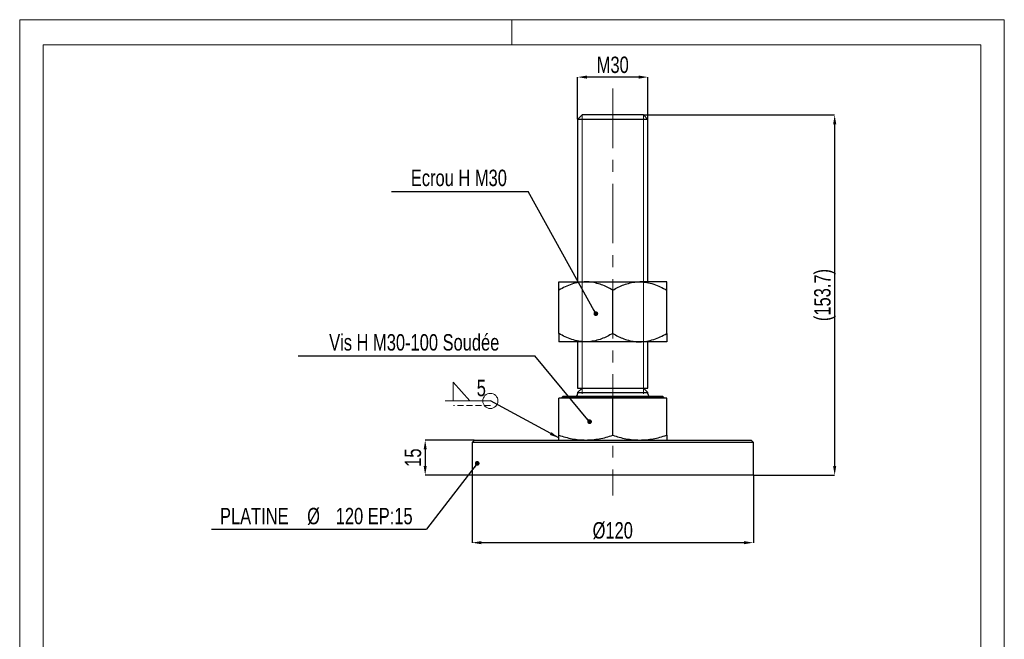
# Model space of a CAD drawing. Header units: millimetres. Extents: x 0 to 210, y 0 to 297.
# Tile 2 of 2: x 0 to 210, y 165 to 297. Entities that reach past the tile are written whole.
import ezdxf

# ---------------------------------------------------------------- set-up
doc = ezdxf.new("R2010")
doc.units = ezdxf.units.MM
doc.header["$PDSIZE"] = -1
doc.linetypes.add('CENTERX2', pattern=[20.32, 12.7, -2.54, 2.54, -2.54])
doc.linetypes.add('HIDDEN', pattern=[1.905, 1.27, -0.635])
for name, color, linetype in [('COTES', 1, 'Continuous'), ('NOTES', 6, 'Continuous'), ('TRAIT-MIXTES', 3, 'CENTERX2')]:
    doc.layers.add(name, color=color, linetype=linetype)
doc.layers.add('TRAIT-FORT', color=4, linetype='Continuous', lineweight=25)
doc.styles.add('SLDTEXTSTYLE0', font='TXT', dxfattribs={"width": 0.75})
doc.dimstyles.new('SLDDIMSTYLE0', dxfattribs={"dimtxt": 3.5, "dimasz": 2, "dimexe": 0, "dimexo": 0.0625, "dimgap": 0.875, "dimtad": 1, "dimlfac": 2, "dimrnd": 1e-09, "dimzin": 12, "dimdsep": 46, "dimtxsty": 'SLDTEXTSTYLE0', "dimsah": 1, "dimcen": 0.09, "dimadec": 0, "dimazin": 3, "dimtfac": 1, "dimtofl": 0, "dimtmove": 0, "dimatfit": 3, "dimfxl": 1, "dimfrac": 2, "dimtolj": 1, "dimtzin": 12, "dimarcsym": 0})
doc.dimstyles.new('SLDDIMSTYLE1', dxfattribs={"dimtxt": 3.5, "dimasz": 2, "dimexe": 0, "dimexo": 0.0625, "dimgap": 0.875, "dimtad": 1, "dimlfac": 2, "dimrnd": 1e-09, "dimzin": 12, "dimdsep": 46, "dimtxsty": 'SLDTEXTSTYLE0', "dimsah": 1, "dimcen": 0.09, "dimadec": 0, "dimazin": 3, "dimtfac": 1, "dimtmove": 0, "dimatfit": 0, "dimfxl": 1, "dimfrac": 2, "dimtolj": 1, "dimtzin": 12, "dimarcsym": 0})
doc.dimstyles.new('SLDDIMSTYLE2', dxfattribs={"dimtxt": 0.18, "dimasz": 1, "dimexe": 0, "dimexo": 0.0625, "dimgap": 0, "dimtad": 0, "dimtih": 1, "dimtoh": 1, "dimdec": 0, "dimrnd": 1e-09, "dimzin": 0, "dimdsep": 46, "dimtxsty": 'Standard', "dimblk1": 'DOT', "dimblk2": 'DOT', "dimsah": 1, "dimcen": 0.09, "dimadec": 0, "dimazin": 0, "dimtfac": 1, "dimtdec": 0, "dimtofl": 0, "dimtmove": 0, "dimatfit": 3, "dimldrblk": 'DOT', "dimfxl": 1, "dimfrac": 2, "dimtolj": 1, "dimtzin": 0, "dimarcsym": 0})
doc.dimstyles.new('SLDDIMSTYLE3', dxfattribs={"dimtxt": 0.18, "dimasz": 2, "dimexe": 0, "dimexo": 0.0625, "dimgap": 0, "dimtad": 0, "dimtih": 1, "dimtoh": 1, "dimdec": 0, "dimrnd": 1e-09, "dimzin": 0, "dimdsep": 46, "dimtxsty": 'Standard', "dimsah": 1, "dimcen": 0.09, "dimadec": 0, "dimazin": 0, "dimtfac": 2, "dimtdec": 0, "dimtofl": 0, "dimtmove": 0, "dimatfit": 3, "dimfxl": 1, "dimfrac": 2, "dimtolj": 1, "dimtzin": 0, "dimarcsym": 0})

# ---------------------------------------------------------------- blocks, each defined once
blk = doc.blocks.new('_D')
at = {"layer": 'COTES', "color": 0, "lineweight": -2, "transparency": 16777216}
for p, q in [((96.47, 199.78), (96.47, 185.45)), ((156.47, 199.78), (156.47, 185.45)), ((154.47, 185.45), (98.47, 185.45))]:
    blk.add_line(p, q, dxfattribs=at)
at = {"layer": 'COTES', "color": 0, "transparency": 16777216}
for points in [[(98.47, 185.79), (98.47, 185.12), (96.47, 185.45)], [(154.47, 185.79), (154.47, 185.12), (156.47, 185.45)]]:
    blk.add_solid(points, dxfattribs=at)
at = {"layer": 'Defpoints', "color": 0, "transparency": 16777216}
for p in [(96.47, 199.84), (156.47, 199.84), (96.47, 185.45)]:
    blk.add_point(p, dxfattribs=at)
at = {"layer": 'COTES', "color": 0, "transparency": 16777216, "insert": (126.47, 189.83), "char_height": 3.5, "attachment_point": 2, "style": 'SLDTEXTSTYLE0'}
blk.add_mtext('\\A1;%%c120', dxfattribs=at)
blk = doc.blocks.new('_D_1')
at = {"layer": 'COTES', "color": 0, "lineweight": -2, "transparency": 16777216}
for p, q in [((96.91, 207.34), (86.47, 207.34)), ((86.47, 205.34), (86.47, 201.84)), ((96.41, 199.84), (86.47, 199.84))]:
    blk.add_line(p, q, dxfattribs=at)
at = {"layer": 'COTES', "color": 0, "transparency": 16777216}
for points in [[(86.14, 205.34), (86.8, 205.34), (86.47, 207.34)], [(86.14, 201.84), (86.8, 201.84), (86.47, 199.84)]]:
    blk.add_solid(points, dxfattribs=at)
at = {"layer": 'Defpoints', "color": 0, "transparency": 16777216}
for p in [(96.97, 207.34), (86.47, 199.84), (96.47, 199.84)]:
    blk.add_point(p, dxfattribs=at)
at = {"layer": 'COTES', "color": 0, "transparency": 16777216, "insert": (82.1, 203.59), "char_height": 3.5, "attachment_point": 2, "rotation": 90, "style": 'SLDTEXTSTYLE0'}
blk.add_mtext('\\A1;15', dxfattribs=at)
blk = doc.blocks.new('_D_2')
at = {"layer": 'COTES', "color": 0, "lineweight": -2, "transparency": 16777216}
for p, q in [((118.97, 275.81), (118.97, 284.75)), ((131.97, 284.75), (120.97, 284.75)), ((133.97, 275.81), (133.97, 284.75))]:
    blk.add_line(p, q, dxfattribs=at)
at = {"layer": 'COTES', "color": 0, "transparency": 16777216}
for points in [[(120.97, 285.09), (120.97, 284.42), (118.97, 284.75)], [(131.97, 285.09), (131.97, 284.42), (133.97, 284.75)]]:
    blk.add_solid(points, dxfattribs=at)
at = {"layer": 'Defpoints', "color": 0, "transparency": 16777216}
for p in [(118.97, 284.75), (118.97, 275.74), (133.97, 275.74)]:
    blk.add_point(p, dxfattribs=at)
at = {"layer": 'COTES', "color": 0, "transparency": 16777216, "insert": (126.47, 289.13), "char_height": 3.5, "attachment_point": 2, "style": 'SLDTEXTSTYLE0'}
blk.add_mtext('\\A1;M30', dxfattribs=at)
blk = doc.blocks.new('_D_3')
at = {"layer": 'COTES', "color": 0, "lineweight": -2, "transparency": 16777216}
for p, q in [((133.09, 276.69), (173.8, 276.69)), ((173.8, 274.69), (173.8, 201.84)), ((156.53, 199.84), (173.8, 199.84))]:
    blk.add_line(p, q, dxfattribs=at)
at = {"layer": 'COTES', "color": 0, "transparency": 16777216}
for points in [[(173.47, 274.69), (174.14, 274.69), (173.8, 276.69)], [(173.47, 201.84), (174.14, 201.84), (173.8, 199.84)]]:
    blk.add_solid(points, dxfattribs=at)
at = {"layer": 'Defpoints', "color": 0, "transparency": 16777216}
for p in [(133.02, 276.69), (156.47, 199.84), (173.8, 199.84)]:
    blk.add_point(p, dxfattribs=at)
at = {"layer": 'COTES', "color": 0, "transparency": 16777216, "insert": (169.43, 238.27), "char_height": 3.5, "attachment_point": 2, "rotation": 90, "style": 'SLDTEXTSTYLE0'}
blk.add_mtext('\\A1;(153.7)', dxfattribs=at)
blk = doc.blocks.new('SW_NOTE_4')
at = {"layer": 'NOTES', "color": 0}
blk.add_line((-29.18, 0), (0, 0), dxfattribs=at)
at = {"layer": 'NOTES', "color": 0, "insert": (-14.78, 4.63), "char_height": 3.5, "attachment_point": 2, "style": 'SLDTEXTSTYLE0'}
blk.add_mtext('Ecrou H M30', dxfattribs=at)
blk = doc.blocks.new('_Dot')
at = {"color": 0, "linetype": 'ByBlock', "lineweight": -2}
blk.add_line((-0.5, 0), (-1, 0), dxfattribs=at)
at = {"color": 0, "linetype": 'ByBlock', "const_width": 0.5}
blk.add_lwpolyline([(-0.25, 0, 1), (0.25, 0, 1)], format="xyb", close=True, dxfattribs=at)
blk = doc.blocks.new('SW_NOTE_5')
at = {"layer": 'NOTES', "color": 0}
blk.add_line((-50.47, 0), (0, 0), dxfattribs=at)
at = {"layer": 'NOTES', "color": 0, "insert": (-25.69, 4.64), "char_height": 3.5, "attachment_point": 2, "style": 'SLDTEXTSTYLE0'}
blk.add_mtext('Vis H M30-100 Soudée', dxfattribs=at)
blk = doc.blocks.new('SW_NOTE_6')
at = {"layer": 'NOTES', "color": 0}
blk.add_line((-45.84, 0), (0, 0), dxfattribs=at)
at = {"layer": 'NOTES', "color": 0, "char_height": 3.5, "attachment_point": 2, "style": 'SLDTEXTSTYLE0'}
for s, insert in [('PLATINE', (-36.74, 4.57)), ('%%c', (-24.1, 4.57)), ('120 EP:15', (-11.17, 4.57))]:
    blk.add_mtext(s, dxfattribs=dict(at, insert=insert))
blk = doc.blocks.new('SW_SYMBOL_WELD_FILL')
at = {"color": 0, "linetype": 'Continuous', "lineweight": 18}
for p, q in [((100, 0), (100, 900)), ((100, 900), (900, 0)), ((100, 0), (900, 0))]:
    blk.add_line(p, q, dxfattribs=at)
blk = doc.blocks.new('SW_WELDSYMBOL_0')
at = {"color": 0, "linetype": 'Continuous', "lineweight": 18}
blk.add_line((0, 0), (-9.64, 0), dxfattribs=at)
at = {"color": 0, "linetype": 'HIDDEN', "lineweight": 18}
blk.add_line((0, -1), (-7.84, -1), dxfattribs=at)
at = {"color": 0, "linetype": 'Continuous', "lineweight": 18}
blk.add_circle((0, 0), 1.62, dxfattribs=at)
at = {"color": 0, "linetype": 'Continuous', "lineweight": 18, "xscale": 0.004470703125, "yscale": 0.004470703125, "zscale": 0.004470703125}
blk.add_blockref('SW_SYMBOL_WELD_FILL', (-8.38, 0), dxfattribs=at)
at = {"color": 0, "linetype": 'Continuous', "lineweight": 18, "insert": (-2.9, 4.51), "char_height": 3.5, "attachment_point": 1, "style": 'SLDTEXTSTYLE0'}
blk.add_mtext('5', dxfattribs=at)

msp = doc.modelspace()

# ---------------------------------------------------------------- linework, layer by layer
at = {"lineweight": 18}
for p, q in [((-0.0171, 297), (209.9829, 297)), ((-0.0171, 297), (-0.0171, 0)), ((104.9829, 297), (104.9829, 291.6268)), ((209.9829, 297), (209.9829, 0)), ((5, 291.6268), (205, 291.6268)), ((5, 291.6268), (5, 148.5091)), ((205, 291.6268), (204.9999, 5.0001)), ((119.9311, 276.6921), (119.9311, 217.1699)), ((133.0101, 276.6921), (133.0101, 217.1699))]:
    msp.add_line(p, q, dxfattribs=at)
at = {"layer": 'TRAIT-FORT', "lineweight": 25}
for p, q in [((119.9178, 276.6921), (118.9706, 275.745)), ((118.9706, 275.745), (118.9706, 241.0921)), ((133.9706, 275.745), (118.9706, 275.745)), ((123.1942, 276.6921), (119.9178, 276.6921)), ((133.0235, 276.6921), (123.1942, 276.6921)), ((133.9706, 275.745), (133.0235, 276.6921)), ((133.9706, 241.0921), (133.9706, 275.745)), ((114.9706, 241.0921), (120.7206, 241.0921)), ((120.7206, 241.0921), (132.2206, 241.0921)), ((137.9706, 241.0921), (132.2206, 241.0921)), ((114.9706, 230.0712), (114.9706, 239.3131)), ((126.4706, 230.0712), (126.4706, 239.3131)), ((137.9706, 230.0712), (137.9706, 239.3131)), ((120.7206, 228.2921), (114.9706, 228.2921)), ((118.9706, 228.2921), (118.9706, 218.4421)), ((132.2206, 228.2921), (120.7206, 228.2921)), ((137.9706, 228.2921), (132.2206, 228.2921)), ((133.9706, 218.4421), (133.9706, 228.2921)), ((119.9178, 218.4421), (118.9706, 217.495)), ((118.9706, 218.4421), (133.9706, 218.4421)), ((133.9706, 217.495), (133.0235, 218.4421)), ((115.7956, 216.6421), (115.4456, 216.2921)), ((115.7956, 216.6921), (115.7956, 216.6421)), ((115.7956, 216.6921), (137.1456, 216.6921)), ((115.7956, 216.6421), (137.1456, 216.6421)), ((118.9706, 217.495), (118.9706, 217.1921)), ((118.9706, 217.495), (133.9706, 217.495)), ((133.9706, 217.1921), (133.9706, 217.495)), ((137.1456, 216.6421), (137.1456, 216.6921)), ((137.4956, 216.2921), (137.1456, 216.6421)), ((114.9706, 208.3693), (114.9706, 216.2921)), ((126.4706, 216.2921), (114.9706, 216.2921)), ((126.4706, 208.3693), (126.4706, 216.2921)), ((137.9706, 216.2921), (126.4706, 216.2921)), ((137.9706, 208.3693), (137.9706, 216.2921)), ((96.9706, 207.3421), (96.4706, 206.8421)), ((96.4706, 206.8421), (96.4706, 199.8421)), ((115.2852, 206.8421), (96.4706, 206.8421)), ((96.9706, 207.3421), (115.4716, 207.3421)), ((156.4706, 206.8421), (115.2852, 206.8421)), ((115.4716, 207.3421), (155.9706, 207.3421)), ((156.4706, 206.8421), (155.9706, 207.3421)), ((156.4706, 199.8421), (156.4706, 206.8421)), ((156.4706, 199.8421), (96.4706, 199.8421))]:
    msp.add_line(p, q, dxfattribs=at)
for centre, start, end in [((118.4706, 217.1921), 270, 360), ((134.4706, 217.1921), 180, 270)]:
    msp.add_arc(centre, 0.5, start, end, dxfattribs=at)
for points, knots in [([(120.7206, 241.0921), (120.2206, 241.0668), (119.2102, 241.0155), (117.7395, 240.619), (116.3174, 240.0529), (115.4209, 239.5604), (114.9706, 239.3131)], [0, 0, 0, 0, 0.24957791, 0.50436411, 0.75104693, 1, 1, 1, 1]), ([(114.9706, 239.3131), (114.9706, 239.4986), (114.9706, 239.8704), (114.9706, 240.4429), (114.9706, 240.8471), (114.9706, 241.0609), (114.9706, 241.0817), (114.9706, 241.0921)], [0, 0, 0, 0, 0.18502744, 0.37076507, 0.68100641, 0.83982425, 1, 1, 1, 1]), ([(126.4706, 239.3131), (126.0801, 239.5288), (125.2993, 239.9602), (124.0681, 240.4851), (122.7824, 240.8785), (121.6533, 241.0685), (120.9615, 241.086), (120.7206, 241.0921)], [0, 0, 0, 0, 0.21616378, 0.43222863, 0.65446076, 0.87969218, 1, 1, 1, 1]), ([(126.4706, 239.3131), (126.8611, 239.5288), (127.642, 239.9602), (128.8732, 240.4851), (130.1588, 240.8785), (131.288, 241.0685), (131.9798, 241.086), (132.2206, 241.0921)], [0, 0, 0, 0, 0.21616378, 0.43222863, 0.65446076, 0.87969218, 1, 1, 1, 1]), ([(132.2206, 241.0921), (132.7206, 241.0668), (133.7311, 241.0155), (135.2018, 240.619), (136.6239, 240.0529), (137.5204, 239.5604), (137.9706, 239.3131)], [0, 0, 0, 0, 0.249577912, 0.504364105, 0.751046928, 1, 1, 1, 1]), ([(137.9706, 239.3131), (137.9706, 239.4986), (137.9706, 239.8704), (137.9706, 240.4429), (137.9706, 240.8471), (137.9706, 241.0609), (137.9706, 241.0817), (137.9706, 241.0921)], [0, 0, 0, 0, 0.185027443, 0.370765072, 0.681006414, 0.83982425, 1, 1, 1, 1]), ([(120.7206, 228.2921), (120.2206, 228.3175), (119.2102, 228.3688), (117.7395, 228.7652), (116.3174, 229.3314), (115.4209, 229.8238), (114.9706, 230.0712)], [0, 0, 0, 0, 0.24957791, 0.50436411, 0.75104693, 1, 1, 1, 1]), ([(114.9706, 230.0712), (114.9706, 229.8857), (114.9706, 229.5139), (114.9706, 228.9414), (114.9706, 228.5372), (114.9706, 228.3234), (114.9706, 228.3026), (114.9706, 228.2921)], [0, 0, 0, 0, 0.18502744, 0.37076507, 0.68100641, 0.83982425, 1, 1, 1, 1]), ([(126.4706, 230.0712), (126.0801, 229.8555), (125.2993, 229.4241), (124.0681, 228.8992), (122.7824, 228.5057), (121.6533, 228.3157), (120.9615, 228.2982), (120.7206, 228.2921)], [0, 0, 0, 0, 0.21616378, 0.43222863, 0.65446076, 0.87969218, 1, 1, 1, 1]), ([(126.4706, 230.0712), (126.8611, 229.8555), (127.642, 229.4241), (128.8732, 228.8992), (130.1588, 228.5057), (131.288, 228.3157), (131.9798, 228.2982), (132.2206, 228.2921)], [0, 0, 0, 0, 0.21616378, 0.43222863, 0.65446076, 0.87969218, 1, 1, 1, 1]), ([(132.2206, 228.2921), (132.7206, 228.3175), (133.7311, 228.3688), (135.2018, 228.7652), (136.6239, 229.3314), (137.5204, 229.8238), (137.9706, 230.0712)], [0, 0, 0, 0, 0.24957791, 0.50436411, 0.75104693, 1, 1, 1, 1]), ([(137.9706, 230.0712), (137.9706, 229.8857), (137.9706, 229.5139), (137.9706, 228.9414), (137.9706, 228.5372), (137.9706, 228.3234), (137.9706, 228.3026), (137.9706, 228.2921)], [0, 0, 0, 0, 0.185027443, 0.370765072, 0.681006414, 0.83982425, 1, 1, 1, 1]), ([(114.9706, 208.3693), (115.4348, 208.2225), (116.3646, 207.9283), (117.7917, 207.6055), (119.2458, 207.3843), (120.228, 207.3562), (120.7206, 207.3421)], [0, 0, 0, 0, 0.247268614, 0.495362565, 0.746874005, 1, 1, 1, 1]), ([(114.9706, 207.3421), (114.9706, 207.3555), (114.9706, 207.3824), (114.9706, 207.5972), (114.9706, 207.9194), (114.9706, 208.2191), (114.9706, 208.3693)], [0, 0, 0, 0, 0.24649114, 0.49459325, 0.74679314, 1, 1, 1, 1]), ([(120.7206, 207.3421), (121.2004, 207.3555), (122.163, 207.3824), (123.6061, 207.5972), (125.0465, 207.9194), (125.9953, 208.2191), (126.4706, 208.3693)], [0, 0, 0, 0, 0.24649114, 0.49459325, 0.74679314, 1, 1, 1, 1]), ([(126.4706, 208.3693), (126.9348, 208.2225), (127.8646, 207.9283), (129.2917, 207.6055), (130.7458, 207.3843), (131.728, 207.3562), (132.2206, 207.3421)], [0, 0, 0, 0, 0.24726861, 0.49536257, 0.74687401, 1, 1, 1, 1]), ([(132.2206, 207.3421), (132.7004, 207.3555), (133.663, 207.3824), (135.1061, 207.5972), (136.5465, 207.9194), (137.4953, 208.2191), (137.9706, 208.3693)], [0, 0, 0, 0, 0.24649114, 0.49459325, 0.74679314, 1, 1, 1, 1]), ([(137.9706, 208.3693), (137.9706, 208.2225), (137.9706, 207.9283), (137.9706, 207.6055), (137.9706, 207.3843), (137.9706, 207.3562), (137.9706, 207.3421)], [0, 0, 0, 0, 0.247268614, 0.495362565, 0.746874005, 1, 1, 1, 1])]:
    msp.add_open_spline(points, degree=3, knots=knots, dxfattribs=at)
at = {"layer": 'TRAIT-MIXTES', "lineweight": 18}
msp.add_line((126.4706, 282.3267), (126.4706, 195.5459), dxfattribs=at)

# ---------------------------------------------------------------- block references
at = {"layer": 'NOTES'}
for name, p in [('SW_NOTE_4', (108.4285, 260.38)), ('SW_NOTE_5', (109.8267, 225.2856)), ('SW_NOTE_6', (86.7577, 188.3045))]:
    msp.add_blockref(name, p, dxfattribs=at)
at = {"layer": 'NOTES', "lineweight": 18}
msp.add_blockref('SW_WELDSYMBOL_0', (100.3628, 215.6822), dxfattribs=at)

# ---------------------------------------------------------------- dimensions: what is measured, and where the dimension line sits
at = {"layer": 'COTES'}
for base, p1, p2, text, dimstyle, picture, middle in [((118.9706, 284.754), (133.9706, 275.745), (118.9706, 275.745), 'M<>', 'SLDDIMSTYLE1', '_D_2', (126.4706, 284.754)), ((96.4706, 185.4535), (156.4706, 199.8421), (96.4706, 199.8421), '%%c<>', 'SLDDIMSTYLE0', '_D', (126.4706, 185.4535))]:
    dim = msp.add_linear_dim(base=base, p1=p1, p2=p2, text=text, dimstyle=dimstyle, dxfattribs=at)
    dim.commit()
    dim.dimension.update_dxf_attribs({"geometry": picture, "text_midpoint": middle, "dimtype": 160})
dim = msp.add_linear_dim(base=(173.8044, 199.8421), p1=(133.0235, 276.6921), p2=(156.4706, 199.8421), angle=90, text='(<>)', dimstyle='SLDDIMSTYLE0', dxfattribs=at)
dim.commit()
dim.dimension.update_dxf_attribs({"geometry": '_D_3', "text_midpoint": (173.8044, 238.2671), "dimtype": 160})
dim = msp.add_linear_dim(base=(86.4706, 199.8421), p1=(96.9706, 207.3421), p2=(96.4706, 199.8421), angle=90, dimstyle='SLDDIMSTYLE1', dxfattribs=at)
dim.commit()
dim.dimension.update_dxf_attribs({"geometry": '_D_1', "text_midpoint": (86.4706, 203.5921), "dimtype": 160})

# ---------------------------------------------------------------- leaders
at = {"layer": 'NOTES'}
for points in [[(122.8654, 234.2932), (108.4285, 260.38)], [(121.5357, 211.26), (109.8267, 225.2856)], [(97.5631, 202.3681), (86.7577, 188.3045)]]:
    msp.add_leader(points, dimstyle='SLDDIMSTYLE2', dxfattribs=at)
at = {"layer": 'NOTES', "lineweight": 18}
msp.add_leader([(114.9706, 207.7922), (100.3628, 215.6822)], dimstyle='SLDDIMSTYLE3', dxfattribs=at)

doc.saveas('drawing.dxf')
